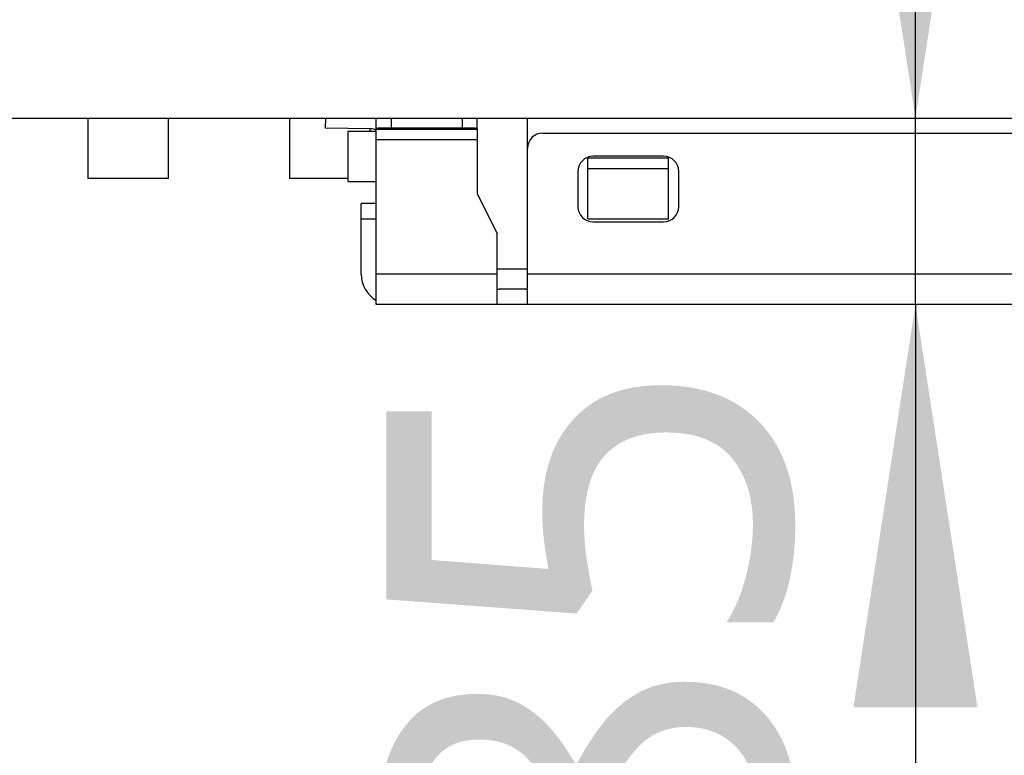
# Model space of a CAD drawing. Header units: millimetres. Extents: x 3 to 207, y 3 to 294.
# Tile 66 of 94: x 129.68 to 134.56, y 185.73 to 189.38. Entities that reach past the tile are written whole.
import ezdxf

# ---------------------------------------------------------------- set-up
doc = ezdxf.new("R2010")
doc.units = ezdxf.units.MM
doc.layers.add('几何体', color=7, linetype='Continuous')
doc.layers.add('尺寸', color=3, linetype='Continuous')
doc.styles.add('SLDTEXTSTYLE0', font='Microsoft YaHei.ttf')
doc.dimstyles.new('SLDDIMSTYLE1', dxfattribs={"dimtxt": 2, "dimasz": 3.5, "dimexe": 0, "dimexo": 0.0625, "dimgap": 0.5, "dimtad": 1, "dimlfac": 2, "dimrnd": 1e-09, "dimzin": 12, "dimdsep": 46, "dimtxsty": 'SLDTEXTSTYLE0', "dimsah": 1, "dimcen": 0.09, "dimadec": 0, "dimazin": 3, "dimtfac": 1, "dimtmove": 0, "dimatfit": 0, "dimfxl": 0, "dimfrac": 2, "dimtolj": 1, "dimtzin": 12, "dimarcsym": 0})
doc.dimstyles.new('SLDDIMSTYLE2', dxfattribs={"dimtxt": 2, "dimasz": 3.5, "dimexe": 0, "dimexo": 0.0625, "dimgap": 0.5, "dimtad": 1, "dimlfac": 2, "dimrnd": 1e-09, "dimzin": 4, "dimdsep": 46, "dimtxsty": 'SLDTEXTSTYLE0', "dimsah": 1, "dimcen": 0.09, "dimadec": 0, "dimazin": 1, "dimtfac": 1, "dimtmove": 0, "dimatfit": 0, "dimfxl": 0, "dimfrac": 2, "dimtolj": 1, "dimtzin": 12, "dimarcsym": 0})

# ---------------------------------------------------------------- blocks, each defined once
blk = doc.blocks.new('_D_32')
at = {"layer": '尺寸', "transparency": 16777216}
for p, q in [((152.8437, 197.8229), (152.8437, 201.669)), ((121.7052, 197.8229), (153.8437, 197.8229)), ((152.8437, 197.8229), (152.8437, 189.6929)), ((139.8753, 189.6929), (153.8437, 189.6929)), ((152.8437, 189.6929), (152.8437, 185.8467))]:
    blk.add_line(p, q, dxfattribs=at)
for points in [[(152.8437, 197.8229), (153.1514, 199.8229), (152.536, 199.8229)], [(152.8437, 189.6929), (152.536, 187.6929), (153.1514, 187.6929)]]:
    blk.add_solid(points, dxfattribs=at)
at = {"layer": '尺寸', "transparency": 16777216, "insert": (150.2195, 190.2303), "char_height": 2, "attachment_point": 1, "rotation": 90, "style": 'SLDTEXTSTYLE0'}
blk.add_mtext('16.26', dxfattribs=at)
blk = doc.blocks.new('_D_34')
at = {"layer": '尺寸', "transparency": 16777216}
for p, q in [((144.5678, 191.3179), (144.5678, 198.2314)), ((134.6, 191.3179), (145.5678, 191.3179)), ((144.5678, 191.3179), (144.5678, 189.6929)), ((139.8753, 189.6929), (145.5678, 189.6929)), ((144.5678, 189.6929), (144.5678, 185.8467))]:
    blk.add_line(p, q, dxfattribs=at)
for points in [[(144.5678, 191.3179), (144.8755, 193.3179), (144.2601, 193.3179)], [(144.5678, 189.6929), (144.2601, 187.6929), (144.8755, 187.6929)]]:
    blk.add_solid(points, dxfattribs=at)
at = {"layer": '尺寸', "transparency": 16777216, "insert": (141.9436, 193.3037), "char_height": 2, "attachment_point": 1, "rotation": 90, "style": 'SLDTEXTSTYLE0'}
blk.add_mtext('3.25', dxfattribs=at)
blk = doc.blocks.new('_D_35')
at = {"layer": '尺寸', "transparency": 16777216}
for p, q in [((148.3577, 193.2929), (148.3577, 198.2314)), ((129.25, 193.2929), (149.3577, 193.2929)), ((148.3577, 193.2929), (148.3577, 189.6929)), ((139.8753, 189.6929), (149.3577, 189.6929)), ((148.3577, 189.6929), (148.3577, 185.8467))]:
    blk.add_line(p, q, dxfattribs=at)
for points in [[(148.3577, 193.2929), (148.6654, 195.2929), (148.05, 195.2929)], [(148.3577, 189.6929), (148.05, 187.6929), (148.6654, 187.6929)]]:
    blk.add_solid(points, dxfattribs=at)
at = {"layer": '尺寸', "transparency": 16777216, "insert": (145.7336, 193.3037), "char_height": 2, "attachment_point": 1, "rotation": 90, "style": 'SLDTEXTSTYLE0'}
blk.add_mtext('7.20', dxfattribs=at)
blk = doc.blocks.new('_D_36')
at = {"layer": '尺寸', "transparency": 16777216}
for p, q in [((134.1215, 188.8929), (134.1215, 192.739)), ((134.1215, 187.9679), (134.1215, 188.8929)), ((136.8472, 187.9679), (133.1215, 187.9679)), ((134.1215, 187.9679), (134.1215, 182.547))]:
    blk.add_line(p, q, dxfattribs=at)
for points in [[(134.1215, 188.8929), (134.4292, 190.8929), (133.8138, 190.8929)], [(134.1215, 187.9679), (133.8138, 185.9679), (134.4292, 185.9679)]]:
    blk.add_solid(points, dxfattribs=at)
at = {"layer": '尺寸', "transparency": 16777216, "insert": (131.4973, 182.547), "char_height": 2, "attachment_point": 1, "rotation": 90, "style": 'SLDTEXTSTYLE0'}
blk.add_mtext('1.85', dxfattribs=at)

msp = doc.modelspace()

# ---------------------------------------------------------------- linework, layer by layer
at = {"layer": '几何体'}
for p, q in [((77.8753, 188.8929), (137.3753, 188.8929)), ((130.0162, 188.8929), (130.0162, 188.5929)), ((130.4162, 188.5929), (130.4162, 188.8929)), ((131.0162, 188.8929), (131.0162, 188.5929)), ((131.1959, 188.8429), (131.1968, 188.8929)), ((131.4472, 188.8416), (131.4472, 188.8929)), ((131.5222, 188.8429), (131.5222, 188.8929)), ((131.8722, 188.8929), (131.8722, 188.8429)), ((131.9472, 188.8416), (131.9472, 188.8929)), ((132.1972, 188.7429), (132.1972, 188.8929)), ((131.4198, 188.839), (131.1959, 188.8429)), ((131.3078, 188.5779), (131.3078, 188.8279)), ((131.3078, 188.8279), (131.4472, 188.8279)), ((131.4162, 188.8279), (131.4162, 188.839)), ((131.4472, 188.8368), (131.4472, 188.8416)), ((131.4472, 188.8368), (131.9472, 188.8368)), ((131.4472, 188.7868), (131.4472, 188.8368)), ((131.8722, 188.8429), (131.5222, 188.8429)), ((131.9472, 188.8368), (131.9472, 188.8416)), ((131.9472, 188.8368), (131.9472, 188.7868)), ((131.4472, 188.7868), (131.9472, 188.7868)), ((131.4472, 188.1179), (131.4472, 188.7868)), ((131.9472, 188.7868), (131.9472, 188.5179)), ((132.2722, 188.8179), (134.7172, 188.8179)), ((132.1972, 188.1179), (132.1972, 188.7429)), ((132.8972, 188.6929), (132.4972, 188.6929)), ((132.4972, 188.6429), (132.4972, 188.6929)), ((132.8722, 188.7029), (132.5222, 188.7029)), ((132.8972, 188.6429), (132.8972, 188.6929)), ((132.4472, 188.6279), (132.4472, 188.4529)), ((132.4972, 188.6429), (132.8972, 188.6429)), ((132.4972, 188.3929), (132.4972, 188.6429)), ((132.8972, 188.3929), (132.8972, 188.6429)), ((132.9472, 188.4529), (132.9472, 188.6279)), ((130.4162, 188.5929), (130.0162, 188.5929)), ((131.3078, 188.5929), (131.0162, 188.5929)), ((131.3078, 188.5779), (131.4472, 188.5779)), ((131.9472, 188.5179), (132.0472, 188.3179)), ((131.4472, 188.4679), (131.3722, 188.4679)), ((131.3722, 188.3929), (131.3722, 188.4679)), ((131.3722, 188.3929), (131.4472, 188.3929)), ((131.3722, 188.1179), (131.3722, 188.3929)), ((132.4972, 188.3929), (132.8972, 188.3929)), ((132.5222, 188.3779), (132.8722, 188.3779)), ((132.0472, 188.1179), (132.0472, 188.3179)), ((132.1972, 188.1429), (132.0472, 188.1429)), ((132.0472, 188.1179), (131.4472, 188.1179)), ((131.4472, 187.9679), (131.4472, 188.1179)), ((132.0472, 187.9679), (132.0472, 188.1179)), ((135.6515, 188.1179), (132.1972, 188.1179)), ((132.1972, 187.9679), (132.1972, 188.1179)), ((132.0472, 188.0429), (132.0559, 188.0429)), ((132.1885, 188.0429), (132.0559, 188.0429)), ((132.1885, 188.0429), (132.1972, 188.0429)), ((132.0472, 187.9679), (131.4472, 187.9679)), ((132.1972, 187.9679), (132.0472, 187.9679)), ((135.6472, 187.9679), (132.1972, 187.9679))]:
    msp.add_line(p, q, dxfattribs=at)
for centre, radius, start, end in [((131.4185, 188.764), 0.075, 67.5038, 89), ((131.5034, 187.7676), 1.0755, 89.0014, 92.9983), ((131.8909, 187.7676), 1.0755, 87.0017, 90.9986), ((132.2722, 188.7429), 0.075, 90, 180), ((132.5222, 188.6279), 0.075, 90, 180), ((132.8722, 188.6279), 0.075, 0, 90), ((132.5222, 188.4529), 0.075, 180, 270), ((132.8722, 188.4529), 0.075, 270, 0), ((131.5222, 188.1179), 0.15, 180, 240)]:
    msp.add_arc(centre, radius, start, end, dxfattribs=at)

# ---------------------------------------------------------------- dimensions: what is measured, and where the dimension line sits
at = {"layer": '尺寸'}
for base, p1, p2, dimstyle, picture, middle in [((152.8437, 189.6929), (120.7052, 197.8229), (138.8753, 189.6929), 'SLDDIMSTYLE1', '_D_32', (152.8437, 193.4164)), ((148.3577, 189.6929), (128.25, 193.2929), (138.8753, 189.6929), 'SLDDIMSTYLE2', '_D_35', (148.3577, 195.7675)), ((144.5678, 189.6929), (133.6, 191.3179), (138.8753, 189.6929), 'SLDDIMSTYLE1', '_D_34', (144.5678, 195.7675)), ((134.1215, 188.8929), (137.8472, 187.9679), (138.8753, 188.8929), 'SLDDIMSTYLE1', '_D_36', (134.1215, 185.0109))]:
    dim = msp.add_linear_dim(base=base, p1=p1, p2=p2, angle=90, dimstyle=dimstyle, dxfattribs=at)
    dim.commit()
    dim.dimension.update_dxf_attribs({"geometry": picture, "text_midpoint": middle, "dimtype": 160})

doc.saveas('drawing.dxf')
